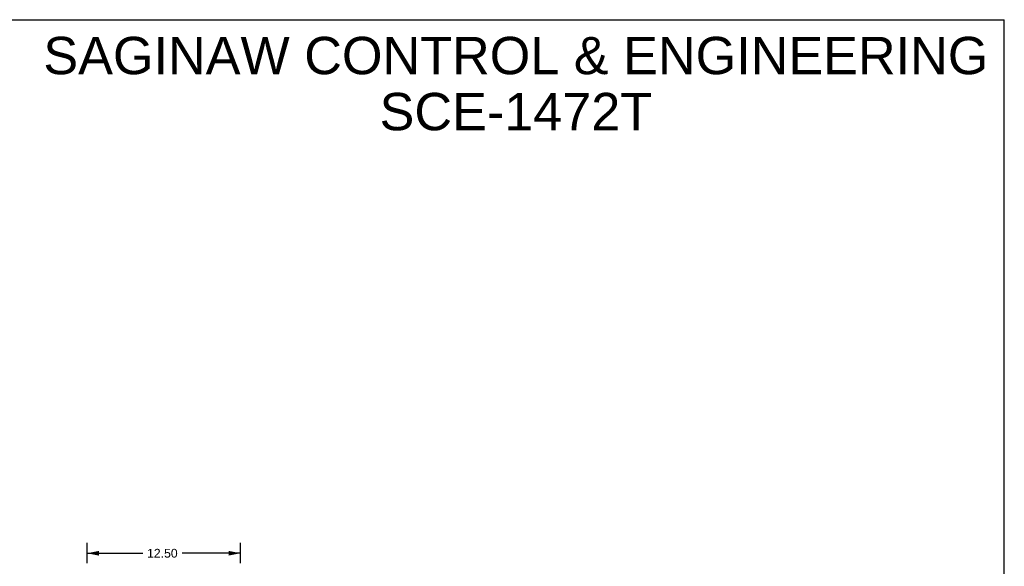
# Model space of a CAD drawing. Header units: inches. Extents: x 0 to 162, y 0 to 105.
# Tile 9 of 9: x 82 to 162, y 60 to 105. Entities that reach past the tile are written whole.
import ezdxf

# ---------------------------------------------------------------- set-up
doc = ezdxf.new("R2010")
doc.units = ezdxf.units.IN
doc.header["$LTSCALE"] = 8.904762
doc.header["$MEASUREMENT"] = 0
doc.layers.get('0').update_dxf_attribs({"linetype": 'CONTINUOUS'})
doc.layers.add('DIMENSIONS', color=7, linetype='CONTINUOUS')
doc.styles.get("Standard").update_dxf_attribs({"font": 'arial.ttf'})
doc.dimstyles.new('DIMSTYLE_1', dxfattribs={"dimtxt": 0.714286, "dimasz": 0.952381, "dimexe": 0.09, "dimexo": 0.07, "dimgap": 0.0375, "dimtad": 0, "dimtih": 1, "dimtoh": 1, "dimzin": 4, "dimdsep": 46, "dimtxsty": 'Standard', "dimblk": '_FILLED', "dimblk1": '_FILLED', "dimblk2": '_FILLED', "dimcen": 0.09, "dimazin": 1, "dimtfac": 1, "dimtdec": 3, "dimtofl": 0, "dimtmove": 0, "dimatfit": 3, "dimldrblk": '_FILLED', "dimfxl": 0, "dimtolj": 1, "dimtzin": 4, "dimarcsym": 0})

# ---------------------------------------------------------------- blocks, each defined once
blk = doc.blocks.new('_FILLED')
at = {"color": 0, "linetype": 'ByBlock'}
blk.add_solid([(0, 0), (-1, 0.2), (-1, -0.2)], dxfattribs=at)
blk = doc.blocks.new('*D1')
at = {"layer": 'DIMENSIONS', "color": 2, "linetype": 'Continuous'}
for p, q in [((87.073, 60.428), (87.073, 62.1)), ((99.573, 60.428), (99.573, 62.1)), ((87.073, 61.243), (91.603, 61.243)), ((99.573, 61.243), (94.813, 61.243))]:
    blk.add_line(p, q, dxfattribs=at)
at = {"layer": 'DIMENSIONS', "color": 2, "linetype": 'Continuous', "xscale": 0.9523809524, "yscale": 0.9523809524, "zscale": 0.9523809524, "rotation": 180}
blk.add_blockref('_FILLED', (87.073, 61.243), dxfattribs=at)
at = {"layer": 'DIMENSIONS', "color": 2, "linetype": 'Continuous', "xscale": 0.9523809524, "yscale": 0.9523809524, "zscale": 0.9523809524}
blk.add_blockref('_FILLED', (99.573, 61.243), dxfattribs=at)
at = {"layer": 'DIMENSIONS', "color": 2, "linetype": 'Continuous', "insert": (93.208, 61.6), "char_height": 0.7143, "width": 2.49602, "attachment_point": 2, "line_spacing_factor": 0.9}
blk.add_mtext('12.50', dxfattribs=at)

msp = doc.modelspace()

# ---------------------------------------------------------------- linework, layer by layer
at = {"color": 7, "linetype": 'Continuous'}
for p in [(0, 104.762), (161.905, 0)]:
    msp.add_line(p, (161.905, 104.762), dxfattribs=at)

# ---------------------------------------------------------------- texts
at = {"layer": 'DIMENSIONS', "color": 2, "linetype": 'Continuous', "insert": (122.052, 103.363), "char_height": 3.04762, "width": 76.97221, "attachment_point": 2, "line_spacing_factor": 0.9}
msp.add_mtext('SAGINAW CONTROL & ENGINEERING\\PSCE-1472T', dxfattribs=at)

# ---------------------------------------------------------------- dimensions: what is measured, and where the dimension line sits
at = {"layer": 'DIMENSIONS', "color": 2, "linetype": 'Continuous'}
dim = msp.add_linear_dim(base=(87.073, 61.243), p1=(99.573, 62.17), p2=(87.073, 62.17), angle=180, dimstyle='DIMSTYLE_1', dxfattribs=at)
dim.commit()
dim.dimension.update_dxf_attribs({"geometry": '*D1', "text_midpoint": (93.239, 61.239), "dimtype": 160})

doc.saveas('drawing.dxf')
